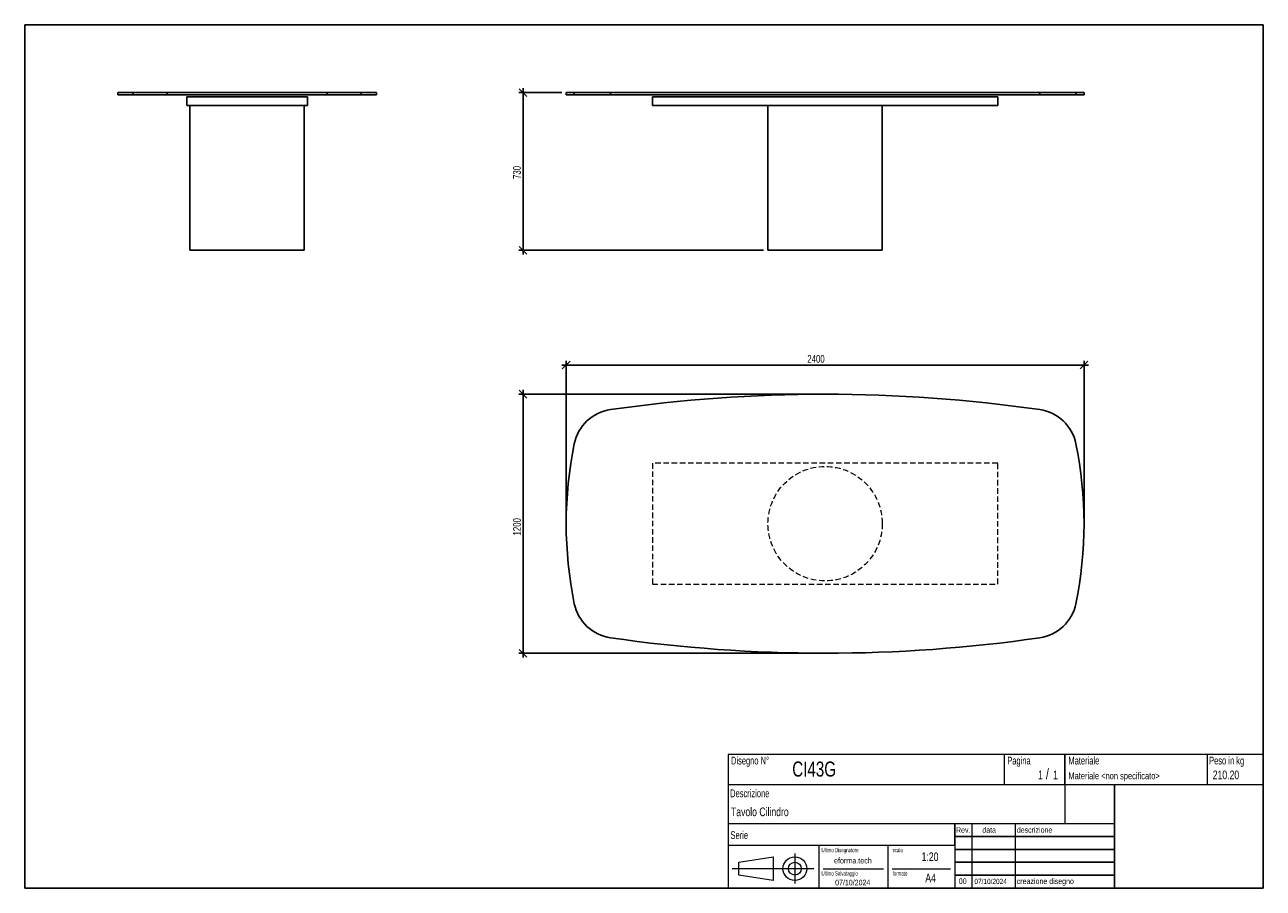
# Model space of a CAD drawing. Header units: millimetres. Extents: x 5 to 292, y 5 to 205.
import ezdxf

# ---------------------------------------------------------------- set-up
doc = ezdxf.new("R2010")
doc.units = ezdxf.units.MM
doc.linetypes.add('HIDDEN', pattern=[1.905, 1.27, -0.635])
doc.layers.add('FORMAT', color=7, linetype='Continuous')
doc.styles.add('SLDTEXTSTYLE0', font='TXT', dxfattribs={"width": 0.605})
doc.styles.add('SLDTEXTSTYLE1', font='TXT', dxfattribs={"width": 0.75})
doc.dimstyles.new('SLDDIMSTYLE0', dxfattribs={"dimtxt": 1.8, "dimasz": 1.8, "dimexe": 0, "dimexo": 0.0625, "dimgap": 0.45, "dimtad": 1, "dimlfac": 20, "dimrnd": 1e-09, "dimzin": 12, "dimdsep": 46, "dimtxsty": 'SLDTEXTSTYLE1', "dimblk1": 'OBLIQUE', "dimblk2": 'OBLIQUE', "dimsah": 1, "dimcen": 0.09, "dimadec": 0, "dimazin": 3, "dimtfac": 1, "dimtmove": 0, "dimatfit": 0, "dimldrblk": 'OBLIQUE', "dimfxl": 0, "dimfrac": 2, "dimtolj": 1, "dimtzin": 12, "dimarcsym": 0})

# ---------------------------------------------------------------- blocks, each defined once
blk = doc.blocks.new('_Oblique')
at = {"color": 0, "linetype": 'ByBlock', "lineweight": -2}
blk.add_line((-0.5, -0.5), (0.5, 0.5), dxfattribs=at)
blk = doc.blocks.new('_D')
at = {"layer": 'FORMAT', "color": 7}
for p, q in [((120.47, 189.28), (120.47, 190.28)), ((129.47, 189.28), (119.47, 189.28)), ((120.47, 152.78), (120.47, 189.28)), ((176.22, 152.78), (119.47, 152.78)), ((120.47, 152.78), (120.47, 151.78))]:
    blk.add_line(p, q, dxfattribs=at)
at = {"layer": 'FORMAT', "color": 7, "xscale": 1.8, "yscale": 1.8}
for p, rotation in [((120.47, 189.28), 270.0000000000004), ((120.47, 152.78), 90.0000000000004)]:
    blk.add_blockref('_Oblique', p, dxfattribs=dict(at, rotation=rotation))
at = {"layer": 'FORMAT', "color": 7, "insert": (118.15, 169.29), "char_height": 1.8, "attachment_point": 1, "rotation": 90, "style": 'SLDTEXTSTYLE1'}
blk.add_mtext('730', dxfattribs=at)
blk = doc.blocks.new('_D_1')
at = {"layer": 'FORMAT', "color": 7}
for p, q in [((189.47, 119.43), (119.47, 119.43)), ((120.47, 119.43), (120.47, 120.43)), ((120.47, 59.43), (120.47, 119.43)), ((189.47, 59.43), (119.47, 59.43)), ((120.47, 59.43), (120.47, 58.43))]:
    blk.add_line(p, q, dxfattribs=at)
at = {"layer": 'FORMAT', "color": 7, "xscale": 1.8, "yscale": 1.8}
for p, rotation in [((120.47, 119.43, 17.25), 270.0000000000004), ((120.47, 59.43, 17.25), 90.0000000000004)]:
    blk.add_blockref('_Oblique', p, dxfattribs=dict(at, rotation=rotation))
at = {"layer": 'FORMAT', "color": 7, "insert": (118.15, 86.71), "char_height": 1.8, "attachment_point": 1, "rotation": 90, "style": 'SLDTEXTSTYLE1'}
blk.add_mtext('1200', dxfattribs=at)
blk = doc.blocks.new('_D_2')
at = {"layer": 'FORMAT', "color": 7}
for p, q in [((130.47, 90.43), (130.47, 127.19)), ((250.47, 90.43), (250.47, 127.19)), ((130.47, 126.19), (129.47, 126.19)), ((130.47, 126.19), (250.47, 126.19)), ((250.47, 126.19), (251.47, 126.19))]:
    blk.add_line(p, q, dxfattribs=at)
at = {"layer": 'FORMAT', "color": 7, "xscale": 1.8, "yscale": 1.8}
blk.add_blockref('_Oblique', (130.47, 126.19, 17.25), dxfattribs=at)
at = {"layer": 'FORMAT', "color": 7, "xscale": 1.8, "yscale": 1.8, "rotation": 180.0000000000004}
blk.add_blockref('_Oblique', (250.47, 126.19, 17.25), dxfattribs=at)
at = {"layer": 'FORMAT', "color": 7, "insert": (186.35, 128.51), "char_height": 1.8, "attachment_point": 1, "style": 'SLDTEXTSTYLE1'}
blk.add_mtext('2400', dxfattribs=at)

msp = doc.modelspace()

# ---------------------------------------------------------------- linework, layer by layer
at = {"color": 7, "linetype": 'Continuous', "lineweight": 25}
for p, q in [((26.53326, 189.2822), (26.53326, 188.7822)), ((26.53326, 189.2822), (30.11368, 189.2822)), ((26.53326, 188.7822), (30.11368, 188.7822)), ((30.11368, 189.2822), (30.11368, 188.7822)), ((30.11368, 189.2822), (38.00182, 189.2822)), ((30.11368, 188.7822), (38.00182, 188.7822)), ((38.00182, 189.2822), (38.00182, 188.7822)), ((38.00182, 189.2822), (75.0647, 189.2822)), ((38.00182, 188.7822), (75.0647, 188.7822)), ((42.53326, 186.2822), (42.53326, 188.2822)), ((42.53326, 188.2822), (70.53326, 188.2822)), ((70.53326, 186.2822), (70.53326, 188.2822)), ((75.0647, 189.2822), (75.0647, 188.7822)), ((75.0647, 189.2822), (82.95283, 189.2822)), ((75.0647, 188.7822), (82.95283, 188.7822)), ((82.95283, 189.2822), (82.95283, 188.7822)), ((82.95283, 189.2822), (86.53326, 189.2822)), ((82.95283, 188.7822), (86.53326, 188.7822)), ((86.53326, 188.7822), (86.53326, 189.2822)), ((130.4706, 189.2822), (130.4706, 188.7822)), ((130.4706, 189.2822), (132.35109, 189.2822)), ((130.4706, 188.7822), (132.35109, 188.7822)), ((132.35109, 189.2822), (132.35109, 188.7822)), ((132.35109, 189.2822), (140.71544, 189.2822)), ((132.35109, 188.7822), (140.71544, 188.7822)), ((140.71544, 189.2822), (140.71544, 188.7822)), ((140.71544, 189.2822), (240.22576, 189.2822)), ((140.71544, 188.7822), (240.22576, 188.7822)), ((150.4706, 186.2822), (150.4706, 188.2822)), ((150.4706, 188.2822), (230.4706, 188.2822)), ((230.4706, 186.2822), (230.4706, 188.2822)), ((240.22576, 189.2822), (240.22576, 188.7822)), ((240.22576, 189.2822), (248.59011, 189.2822)), ((240.22576, 188.7822), (248.59011, 188.7822)), ((248.59011, 189.2822), (248.59011, 188.7822)), ((248.59011, 189.2822), (250.4706, 189.2822)), ((248.59011, 188.7822), (250.4706, 188.7822)), ((250.4706, 188.7822), (250.4706, 189.2822)), ((42.53326, 186.2822), (70.53326, 186.2822)), ((43.28326, 186.2822), (43.28326, 152.7822)), ((69.78326, 152.7822), (69.78326, 186.2822)), ((150.4706, 186.2822), (230.4706, 186.2822)), ((177.2206, 186.2822), (177.2206, 152.7822)), ((203.7206, 152.7822), (203.7206, 186.2822)), ((43.28326, 152.7822), (69.78326, 152.7822)), ((177.2206, 152.7822), (190.4706, 152.7822)), ((190.4706, 152.7822), (203.7206, 152.7822))]:
    msp.add_line(p, q, dxfattribs=at)
at = {"color": 7, "linetype": 'HIDDEN', "lineweight": 18}
for p, q in [((150.4706, 103.43369), (150.4706, 75.43369)), ((230.4706, 103.43369), (150.4706, 103.43369)), ((230.4706, 75.43369), (230.4706, 103.43369)), ((150.4706, 75.43369), (230.4706, 75.43369))]:
    msp.add_line(p, q, dxfattribs=at)
msp.add_circle((190.4706, 89.43369), 13.25, dxfattribs=at)
at = {"color": 7, "linetype": 'Continuous', "lineweight": 25}
for centre, radius, start, end in [((190.4706, -228.06631), 347.5, 81.7680804, 98.2319196), ((142.14724, 105.9563), 10, 98.2319196, 168.4114136), ((238.79395, 105.9563), 10, 11.5885864, 81.7680804), ((222.7206, 89.43369), 92.25, 168.4114136, 191.5885864), ((158.2206, 89.43369), 92.25, 348.4114136, 11.5885864), ((142.14724, 72.91108), 10, 191.5885864, 261.7680804), ((238.79395, 72.91108), 10, 278.2319196, 348.4114136), ((190.4706, 406.93369), 347.5, 261.7680804, 278.2319196)]:
    msp.add_arc(centre, radius, start, end, dxfattribs=at)
at = {"layer": 'FORMAT', "color": 251, "true_color": 0x484848}
for p, q in [((5, 205), (292, 205)), ((5, 205), (5, 5)), ((292, 205), (292, 5)), ((5, 5), (292, 5))]:
    msp.add_line(p, q, dxfattribs=at)
at = {"layer": 'FORMAT', "color": 251, "lineweight": 18, "true_color": 0x484848}
for p, q in [((292, 36), (168, 36)), ((168, 36), (168, 5)), ((232, 36), (232, 29)), ((279, 36), (279, 29)), ((168, 29), (292, 29)), ((168, 20), (246, 20)), ((224.5, 20), (224.5, 5)), ((234.5, 20), (234.5, 5)), ((246, 20), (257.5, 20)), ((168, 15), (220.5, 15)), ((189, 15), (189, 5)), ((205, 15), (205, 5)), ((220.5, 15), (220.5, 5)), ((170.45232, 11.02842), (178.45232, 12.27842)), ((178.45232, 12.27842), (178.45232, 6.77842)), ((183.46023, 13.04077), (183.46023, 6.06051)), ((187.88291, 9.52842), (168.89345, 9.52842)), ((170.45232, 8.02842), (170.45232, 11.02842)), ((190, 9.5), (204, 9.5)), ((206, 9.5), (219.5, 9.5)), ((178.45232, 6.77842), (170.45232, 8.02842))]:
    msp.add_line(p, q, dxfattribs=at)
at = {"layer": 'FORMAT', "color": 7}
for p, q in [((246, 29), (246, 36)), ((257.5, 20), (257.5, 29)), ((220.5, 15), (220.5, 20)), ((257.5, 5), (257.5, 20)), ((220.5, 17), (257.5, 17)), ((220.5, 14), (257.5, 14)), ((220.5, 11), (257.5, 11)), ((220.5, 8), (257.5, 8)), ((220.5, 5), (257.5, 5))]:
    msp.add_line(p, q, dxfattribs=at)
at = {"layer": 'FORMAT', "color": 7, "lineweight": 18}
msp.add_line((246, 29), (246, 20), dxfattribs=at)
at = {"layer": 'FORMAT', "color": 251, "lineweight": 18, "true_color": 0x484848}
for radius in [2.75, 1.5]:
    msp.add_circle((183.46023, 9.52842), radius, dxfattribs=at)

# ---------------------------------------------------------------- texts
at = {"color": 18, "linetype": 'Continuous', "lineweight": 0, "true_color": 0x060606, "insert": (280.29073, 32.24796), "char_height": 2, "attachment_point": 1, "style": 'SLDTEXTSTYLE1'}
msp.add_mtext('210.20', dxfattribs=at)
at = {"layer": 'FORMAT', "color": 18, "true_color": 0x060606}
for s, insert, char_height, attachment_point, style in [('Disegno N°', (168.65209, 35.46055), 1.8, 1, 'SLDTEXTSTYLE0'), ('Pagina', (232.68578, 35.4642), 1.8, 1, 'SLDTEXTSTYLE0'), ('Materiale', (246.84637, 35.4642), 1.8, 1, 'SLDTEXTSTYLE0'), ('Peso in kg', (279.45834, 35.4642), 1.8, 1, 'SLDTEXTSTYLE0'), ('CI43G', (182.85785, 34.35127), 3.5, 1, 'SLDTEXTSTYLE1'), ('1', (239.82456, 32.24796), 2, 1, 'SLDTEXTSTYLE1'), ('/', (241.64155, 32.74597), 2.5, 1, 'SLDTEXTSTYLE1'), ('1', (243.32047, 32.24796), 2, 1, 'SLDTEXTSTYLE1'), ('Materiale <non specificato>', (246.84637, 31.8349), 1.5875, 1, 'SLDTEXTSTYLE1'), ('Descrizione', (168.45959, 27.87301), 1.8, 1, 'SLDTEXTSTYLE0'), ('Tavolo Cilindro', (168.65209, 23.69153), 2, 1, 'SLDTEXTSTYLE1'), ('Serie', (168.54671, 18.20074), 1.8, 1, 'SLDTEXTSTYLE0'), ('Rev.', (220.80434, 19.14061), 1.3, 1, 'SLDTEXTSTYLE1'), ('data', (226.90583, 19.14061), 1.3, 1, 'SLDTEXTSTYLE1'), ('descrizione', (234.88928, 19.14061), 1.3, 1, 'SLDTEXTSTYLE1'), ('Ultimo Disegnatore', (189.61829, 14.3444), 1, 1, 'SLDTEXTSTYLE0'), ('scala', (206.10636, 14.3444), 1, 1, 'SLDTEXTSTYLE0'), ('1:20', (212.8317, 13.28812), 2, 1, 'SLDTEXTSTYLE1'), ('Ultimo Salvataggio', (189.61829, 8.93841), 1, 1, 'SLDTEXTSTYLE0'), ('formato', (206.10636, 8.93841), 1, 1, 'SLDTEXTSTYLE0'), ('07/10/2024', (196.86819, 6.95548), 1.3, 2, 'SLDTEXTSTYLE1'), ('A4', (213.69281, 8.39825), 2, 1, 'SLDTEXTSTYLE1'), ('00', (221.45534, 7.2775), 1.3, 1, 'SLDTEXTSTYLE1'), ('07/10/2024', (225.06555, 7.1779), 1.2, 1, 'SLDTEXTSTYLE1'), ('creazione disegno', (234.88928, 7.2775), 1.3, 1, 'SLDTEXTSTYLE1')]:
    msp.add_mtext(s, dxfattribs=dict(at, insert=insert, char_height=char_height, attachment_point=attachment_point, style=style))
at = {"layer": 'FORMAT', "color": 18, "true_color": 0x020202, "insert": (196.90354, 12.06285), "char_height": 1.3229167, "attachment_point": 2, "style": 'SLDTEXTSTYLE1'}
msp.add_mtext('eforma.tech', dxfattribs=at)

# ---------------------------------------------------------------- dimensions: what is measured, and where the dimension line sits
at = {"layer": 'FORMAT', "color": 7}
for base, p1, p2, picture, middle in [((120.4706, 189.2822), (177.2206, 152.7822), (130.4706, 189.2822), '_D', (120.4706, 171.28623)), ((120.4706, 119.43369), (190.4706, 59.43369), (190.4706, 119.43369), '_D_1', (120.4706, 89.3728))]:
    dim = msp.add_linear_dim(base=base, p1=p1, p2=p2, angle=90, dimstyle='SLDDIMSTYLE0', dxfattribs=at)
    dim.commit()
    dim.dimension.update_dxf_attribs({"geometry": picture, "text_midpoint": middle, "dimtype": 160})
dim = msp.add_linear_dim(base=(250.4706, 126.18806), p1=(130.4706, 89.43369), p2=(250.4706, 89.43369), dimstyle='SLDDIMSTYLE0', dxfattribs=at)
dim.commit()
dim.dimension.update_dxf_attribs({"geometry": '_D_2', "text_midpoint": (189.01175, 126.18806), "dimtype": 160})

doc.saveas('drawing.dxf')
